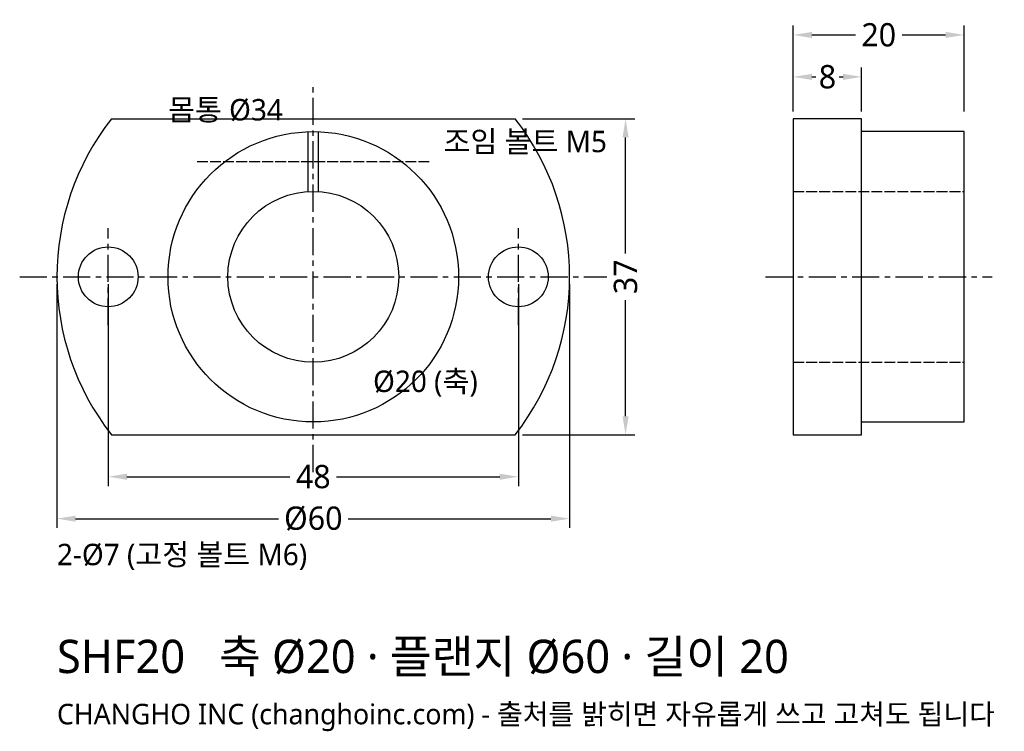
# Model space of a CAD drawing. Header units: millimetres. Extents: x -34 to 81, y -53 to 30.
import ezdxf

# ---------------------------------------------------------------- set-up
doc = ezdxf.new("R2010")
doc.units = ezdxf.units.MM
doc.linetypes.add('CENTER', pattern=[5.08, 3.175, -0.635, 0.635, -0.635])
doc.linetypes.add('DASHED', pattern=[1.524, 1.27, -0.254])
for name, color, linetype in [('문자', 7, 'CONTINUOUS'), ('숨은선', 3, 'DASHED'), ('외형선', 7, 'CONTINUOUS'), ('중심선', 1, 'CENTER'), ('치수', 4, 'CONTINUOUS')]:
    doc.layers.add(name, color=color, linetype=linetype)
doc.styles.add('CH_KOR', font='malgun.ttf')
doc.dimstyles.new('CH_DIM', dxfattribs={"dimtxt": 2.5, "dimasz": 2, "dimexe": 1, "dimexo": 0.8, "dimgap": 0.8, "dimtad": 1, "dimdec": 1, "dimdsep": 46, "dimtxsty": 'CH_KOR', "dimcen": 2.5, "dimclrd": 4, "dimclre": 4, "dimclrt": 4, "dimazin": 3, "dimtfac": 1, "dimtmove": 0, "dimatfit": 3})

# ---------------------------------------------------------------- blocks, each defined once
blk = doc.blocks.new('_CLOSEDFILLED')
at = {"color": 0, "linetype": 'BYBLOCK'}
blk.add_solid([(-1, 0.164), (0, 0), (-1, -0.164)], dxfattribs=at)
blk = doc.blocks.new('*D1')
at = {"color": 4}
for p, q in [((-30, -0.87), (-30, -29.41)), ((30, -0.87), (30, -29.41)), ((-27.82, -28.32), (-4.09, -28.32)), ((4.09, -28.32), (27.82, -28.32))]:
    blk.add_line(p, q, dxfattribs=at)
at = {"layer": 'Defpoints'}
for p in [(-30, 0), (30, 0), (-30, -28.32)]:
    blk.add_point(p, dxfattribs=at)
at = {"layer": '치수', "color": 4, "xscale": 2.1818181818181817, "yscale": 2.1818181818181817, "rotation": 180}
blk.add_blockref('_CLOSEDFILLED', (-30, -28.32), dxfattribs=at)
at = {"layer": '치수', "color": 4, "xscale": 2.1818181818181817, "yscale": 2.1818181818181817}
blk.add_blockref('_CLOSEDFILLED', (30, -28.32), dxfattribs=at)
at = {"layer": '치수', "color": 4, "insert": (0, -28.32), "char_height": 2.727, "attachment_point": 5, "style": 'CH_KOR'}
blk.add_mtext('Ø60', dxfattribs=at)
blk = doc.blocks.new('*D2')
at = {"color": 4}
for p, q in [((-24, -0.87), (-24, -24.5)), ((24, -0.87), (24, -24.5)), ((-21.82, -23.41), (-2.73, -23.41)), ((2.73, -23.41), (21.82, -23.41))]:
    blk.add_line(p, q, dxfattribs=at)
at = {"layer": 'Defpoints'}
for p in [(-24, 0), (24, 0), (-24, -23.41)]:
    blk.add_point(p, dxfattribs=at)
at = {"layer": '치수', "color": 4, "xscale": 2.1818181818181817, "yscale": 2.1818181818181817, "rotation": 180}
blk.add_blockref('_CLOSEDFILLED', (-24, -23.41), dxfattribs=at)
at = {"layer": '치수', "color": 4, "xscale": 2.1818181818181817, "yscale": 2.1818181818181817}
blk.add_blockref('_CLOSEDFILLED', (24, -23.41), dxfattribs=at)
at = {"layer": '치수', "color": 4, "insert": (0, -23.41), "char_height": 2.727, "attachment_point": 5, "style": 'CH_KOR'}
blk.add_mtext('48', dxfattribs=at)
blk = doc.blocks.new('*D3')
at = {"color": 4}
for p, q in [((24.49, 18.5), (37.64, 18.5)), ((36.55, 2.73), (36.55, 16.32)), ((36.55, -16.32), (36.55, -2.73)), ((24.49, -18.5), (37.64, -18.5))]:
    blk.add_line(p, q, dxfattribs=at)
at = {"layer": 'Defpoints'}
for p in [(23.62, 18.5), (23.62, -18.5), (36.55, -18.5)]:
    blk.add_point(p, dxfattribs=at)
at = {"layer": '치수', "color": 4, "xscale": 2.1818181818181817, "yscale": 2.1818181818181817}
for p, rotation in [((36.55, 18.5), 90), ((36.55, -18.5), 270)]:
    blk.add_blockref('_CLOSEDFILLED', p, dxfattribs=dict(at, rotation=rotation))
at = {"layer": '치수', "color": 4, "insert": (36.55, 0), "char_height": 2.727, "attachment_point": 5, "rotation": 90, "style": 'CH_KOR'}
blk.add_mtext('37', dxfattribs=at)
blk = doc.blocks.new('*D4')
at = {"color": 4}
for p, q in [((56.18, 19.37), (56.18, 29.41)), ((76.18, 19.37), (76.18, 29.41)), ((58.36, 28.32), (63.45, 28.32)), ((68.91, 28.32), (74, 28.32))]:
    blk.add_line(p, q, dxfattribs=at)
at = {"layer": 'Defpoints'}
for p in [(56.18, 28.32), (56.18, 18.5), (76.18, 18.5)]:
    blk.add_point(p, dxfattribs=at)
at = {"layer": '치수', "color": 4, "xscale": 2.1818181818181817, "yscale": 2.1818181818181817, "rotation": 180}
blk.add_blockref('_CLOSEDFILLED', (56.18, 28.32), dxfattribs=at)
at = {"layer": '치수', "color": 4, "xscale": 2.1818181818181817, "yscale": 2.1818181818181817}
blk.add_blockref('_CLOSEDFILLED', (76.18, 28.32), dxfattribs=at)
at = {"layer": '치수', "color": 4, "insert": (66.18, 28.32), "char_height": 2.727, "attachment_point": 5, "style": 'CH_KOR'}
blk.add_mtext('20', dxfattribs=at)
blk = doc.blocks.new('*D5')
at = {"color": 4}
for p, q in [((56.18, 19.37), (56.18, 24.5)), ((64.18, 19.37), (64.18, 24.5)), ((58.36, 23.41), (58.82, 23.41)), ((61.55, 23.41), (62, 23.41))]:
    blk.add_line(p, q, dxfattribs=at)
at = {"layer": 'Defpoints'}
for p in [(56.18, 23.41), (56.18, 18.5), (64.18, 18.5)]:
    blk.add_point(p, dxfattribs=at)
at = {"layer": '치수', "color": 4, "xscale": 2.1818181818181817, "yscale": 2.1818181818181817, "rotation": 180}
blk.add_blockref('_CLOSEDFILLED', (56.18, 23.41), dxfattribs=at)
at = {"layer": '치수', "color": 4, "xscale": 2.1818181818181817, "yscale": 2.1818181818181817}
blk.add_blockref('_CLOSEDFILLED', (64.18, 23.41), dxfattribs=at)
at = {"layer": '치수', "color": 4, "insert": (60.18, 23.41), "char_height": 2.73, "attachment_point": 5, "style": 'CH_KOR'}
blk.add_mtext('8', dxfattribs=at)

msp = doc.modelspace()

# ---------------------------------------------------------------- linework, layer by layer
at = {"layer": '숨은선'}
for p, q in [((-13.6, 13.5), (13.6, 13.5)), ((56.18, 10), (76.18, 10)), ((56.18, -10), (76.18, -10))]:
    msp.add_line(p, q, dxfattribs=at)
at = {"layer": '외형선'}
for p, q in [((-23.62, 18.5), (23.62, 18.5)), ((-0.6, 10), (-0.6, 17)), ((0.6, 10), (0.6, 17)), ((-23.62, -18.5), (23.62, -18.5))]:
    msp.add_line(p, q, dxfattribs=at)
msp.add_lwpolyline([(56.18, -18.5), (64.18, -18.5), (64.18, 18.5), (56.18, 18.5)], close=True, dxfattribs=at)
msp.add_lwpolyline([(64.18, -17), (76.18, -17), (76.18, 17), (64.18, 17)], dxfattribs=at)
for centre, radius in [((0, 0), 17), ((0, 0), 10), ((-24, 0), 3.5), ((24, 0), 3.5)]:
    msp.add_circle(centre, radius, dxfattribs=at)
for start, end in [(141.9269, 218.0731), (-38.0731, 38.0731)]:
    msp.add_arc((0, 0), 30, start, end, dxfattribs=at)
at = {"layer": '중심선'}
for p, q in [((0, -22.86), (0, 22.86)), ((-24, -5.68), (-24, 5.68)), ((24, -5.68), (24, 5.68)), ((-34.36, 0), (34.36, 0)), ((52.91, 0), (79.45, 0))]:
    msp.add_line(p, q, dxfattribs=at)

# ---------------------------------------------------------------- texts
at = {"layer": '문자', "style": 'CH_KOR'}
for s, height, p in [('몸통 Ø34', 2.509, (-17, 18.31)), ('조임 볼트 M5', 2.509, (15.24, 14.59)), ('Ø20 (축)', 2.509, (7, -13.49)), ('2-Ø7 (고정 볼트 M6)', 2.5091, (-30, -33.77)), ('SHF20   축 Ø20 · 플랜지 Ø60 · 길이 20', 3.9, (-30, -46.4)), ('CHANGHO INC (changhoinc.com) - 출처를 밝히면 자유롭게 쓰고 고쳐도 됩니다', 2.4, (-30, -52.4))]:
    msp.add_text(s, height=height, dxfattribs=at).set_placement(p)

# ---------------------------------------------------------------- dimensions: what is measured, and where the dimension line sits
at = {"layer": '치수'}
for base, p1, p2, picture, middle in [((56.18, 28.32), (56.18, 18.5), (76.18, 18.5), '*D4', (66.18, 28.32)), ((56.18, 23.41), (56.18, 18.5), (64.18, 18.5), '*D5', (60.18, 23.41)), ((-24, -23.41), (-24, 0), (24, 0), '*D2', (0, -23.41))]:
    dim = msp.add_linear_dim(base=base, p1=p1, p2=p2, dimstyle='CH_DIM', override={"dimscale": 1.090909}, dxfattribs=at)
    dim.commit()
    dim.dimension.update_dxf_attribs({"geometry": picture, "text_midpoint": middle})
dim = msp.add_linear_dim(base=(36.55, -18.5), p1=(23.62, -18.5), p2=(23.62, 18.5), angle=90, dimstyle='CH_DIM', override={"dimscale": 1.090909}, dxfattribs=at)
dim.commit()
dim.dimension.update_dxf_attribs({"geometry": '*D3', "text_midpoint": (36.55, 0)})
dim = msp.add_linear_dim(base=(-30, -28.32), p1=(-30, 0), p2=(30, 0), text='Ø60', dimstyle='CH_DIM', override={"dimscale": 1.090909}, dxfattribs=at)
dim.commit()
dim.dimension.update_dxf_attribs({"geometry": '*D1', "text_midpoint": (0, -28.32)})

doc.saveas('drawing.dxf')
